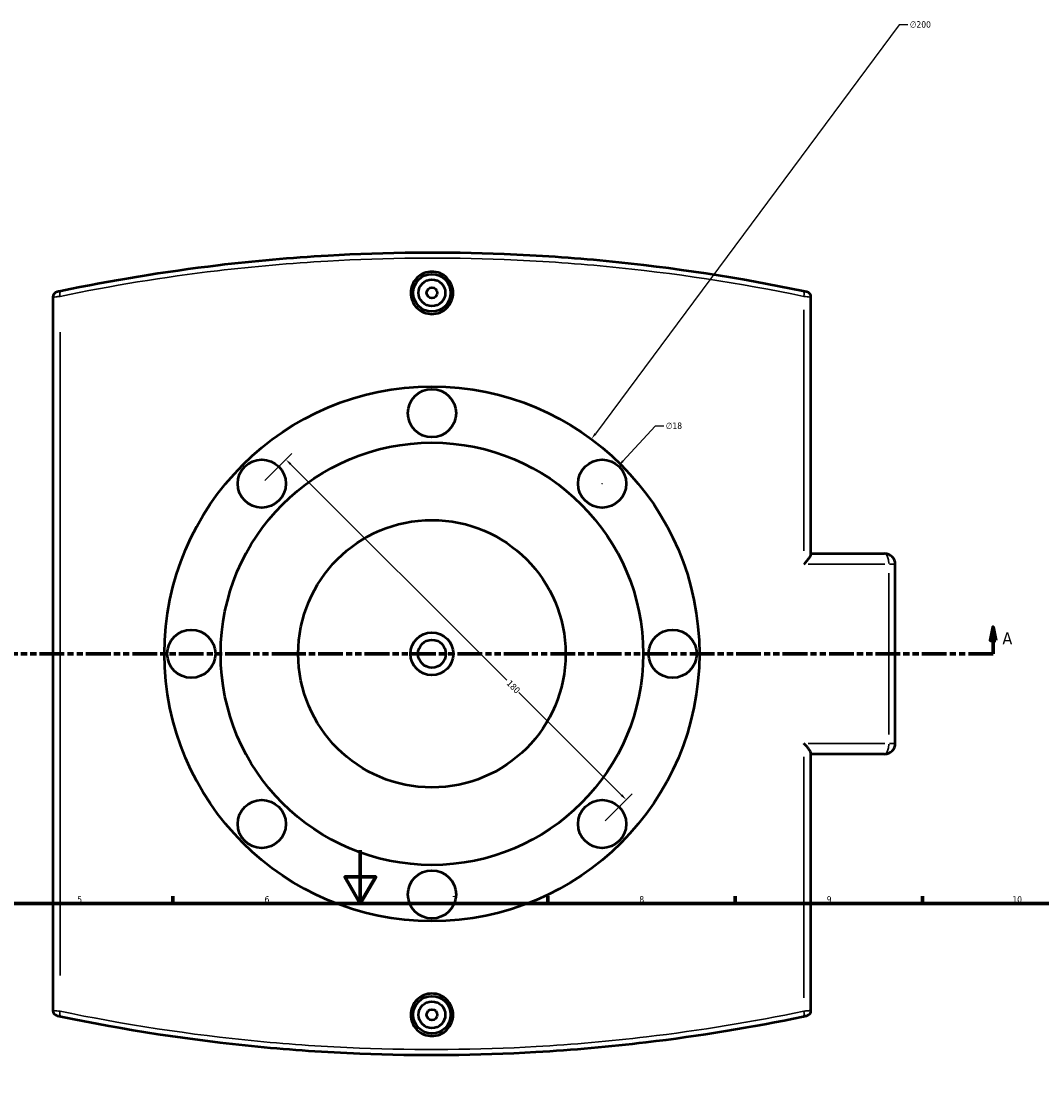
# Model space of a CAD drawing. Header units: millimetres. Extents: x -139 to 1051, y -527 to 904.
# Tile 8 of 9: x 294 to 675, y 510 to 904. Entities that reach past the tile are written whole.
import ezdxf

# ---------------------------------------------------------------- set-up
doc = ezdxf.new("R2010")
doc.units = ezdxf.units.MM
doc.linetypes.add('DOUBLE_DASH_CHAIN', pattern=[1.2403, 0.6614, -0.0827, 0.1654, -0.0827, 0.1654, -0.0827])
for name, color, linetype, lineweight in [('Border (ANSI)', 7, 'Continuous', 70), ('Dimension (ANSI)', 7, 'Continuous', 25), ('Section Line (ANSI)', 7, 'DOUBLE_DASH_CHAIN', 70), ('Visible (ANSI)', 7, 'Continuous', 50), ('Visible Narrow (ANSI)', 7, 'Continuous', 35)]:
    doc.layers.add(name, color=color, linetype=linetype, lineweight=lineweight)
doc.styles.add('Label Text (ANSI)', font='tahoma.ttf')
doc.styles.add('Note Text (ANSI)', font='tahoma.ttf')
doc.dimstyles.new('Default - mm (ANSI)', dxfattribs={"dimtxt": 2.4, "dimasz": 2.5, "dimexe": 3.175, "dimexo": 1.6002, "dimgap": 0.8, "dimtad": 0, "dimtoh": 1, "dimdec": 0, "dimrnd": 1e-08, "dimzin": 4, "dimdsep": 46, "dimtxsty": 'Note Text (ANSI)', "dimcen": 0.09, "dimdle": 10, "dimclrd": 256, "dimclre": 256, "dimclrt": 5, "dimadec": 1, "dimazin": 1, "dimtfac": 1.27, "dimtofl": 0, "dimtmove": 0, "dimatfit": 3, "dimfxl": 1, "dimtolj": 1, "dimtzin": 4, "dimlwd": -1, "dimlwe": -1, "dimarcsym": 0})

# ---------------------------------------------------------------- blocks, each defined once
blk = doc.blocks.new('Borders Default Border')
at = {"layer": 'Border (ANSI)'}
for p, q in [((350.42, 574), (350.42, 576.8)), ((490.58, 574), (490.58, 576.8)), ((560.67, 574), (560.67, 576.8)), ((630.75, 574), (630.75, 576.8))]:
    blk.add_line(p, q, dxfattribs=at)
at = {"layer": 'Border (ANSI)', "flags": 128}
for points in [[(420.5, 594), (420.5, 574), (414.73, 584), (426.27, 584), (420.5, 574)], [(20, 20), (20, 574), (821, 574), (821, 20), (20, 20)]]:
    blk.add_lwpolyline(points, dxfattribs=at)
at = {"layer": 'Border (ANSI)', "color": 5, "true_color": 0x0000ff, "char_height": 2.4, "attachment_point": 7, "style": 'Note Text (ANSI)'}
for s, insert in [('5', (314.67, 574.35)), ('6', (384.69, 574.35)), ('7', (454.8, 574.4)), ('8', (524.84, 574.35)), ('9', (594.92, 574.35)), ('10', (664.35, 574.35))]:
    blk.add_mtext(s, dxfattribs=dict(at, insert=insert))
blk = doc.blocks.new('2dTransSection0')
at = {"layer": 'Section Line (ANSI)', "linetype": 'Continuous'}
for p, q in [((657.14, 677.44), (656.14, 672.44)), ((657.14, 672.44), (657.14, 677.44)), ((658.14, 672.44), (657.14, 677.44)), ((656.14, 672.44), (658.14, 672.44)), ((657.14, 667.44), (657.14, 672.44)), ((657.14, 667.44), (647.88, 667.44))]:
    blk.add_line(p, q, dxfattribs=at)
at = {"layer": 'Section Line (ANSI)', "linetype": 'DOUBLE_DASH_CHAIN', "ltscale": 14.001996}
blk.add_line((657.14, 667.44), (231.08, 667.44), dxfattribs=at)
at = {"layer": 'Section Line (ANSI)', "linetype": 'Continuous', "flags": 128}
blk.add_lwpolyline([(658.14, 672.44), (657.14, 677.44), (656.14, 672.44), (658.14, 672.44)], dxfattribs=at)
at = {"layer": 'Section Line (ANSI)'}
blk.add_solid([(658.14, 672.44), (657.14, 677.44), (656.14, 672.44), (658.14, 672.44)], dxfattribs=at)
at = {"layer": 'Section Line (ANSI)', "insert": (660.62, 670.94), "char_height": 4.57, "attachment_point": 7, "style": 'Label Text (ANSI)'}
blk.add_mtext('A', dxfattribs=at)
blk = doc.blocks.new('*D12')
at = {"layer": 'Defpoints', "color": 0, "transparency": 16777216}
for p in [(383.65, 731.08), (519.96, 612.83), (510.93, 603.8)]:
    blk.add_point(p, dxfattribs=at)
at = {"layer": 'Dimension (ANSI)', "transparency": 16777216}
for p, q in [((384.78, 732.21), (394.93, 742.36)), ((394.45, 738.34), (475.24, 657.56)), ((518.2, 614.6), (479.84, 652.96)), ((512.06, 604.93), (522.21, 615.08))]:
    blk.add_line(p, q, dxfattribs=at)
for points in [[(394.75, 738.64), (394.16, 738.05), (392.68, 740.11)], [(518.49, 614.89), (517.9, 614.3), (519.96, 612.83)]]:
    blk.add_solid(points, dxfattribs=at)
at = {"layer": 'Dimension (ANSI)', "color": 5, "transparency": 16777216, "insert": (476.69, 657.88), "char_height": 2.4, "attachment_point": 1, "rotation": 315, "style": 'Note Text (ANSI)'}
blk.add_mtext('\\A1;180', dxfattribs=at)
blk = doc.blocks.new('*D13')
at = {"layer": 'Defpoints', "color": 0, "transparency": 16777216}
for p in [(517.03, 737.69), (504.83, 724.46)]:
    blk.add_point(p, dxfattribs=at)
at = {"layer": 'Dimension (ANSI)', "transparency": 16777216}
for p, q in [((530.79, 752.63), (518.72, 739.53)), ((533.96, 752.63), (530.79, 752.63)), ((510.84, 731.08), (511.02, 731.08)), ((510.93, 730.99), (510.93, 731.17))]:
    blk.add_line(p, q, dxfattribs=at)
blk.add_solid([(518.41, 739.82), (519.03, 739.25), (517.03, 737.69)], dxfattribs=at)
at = {"layer": 'Dimension (ANSI)', "color": 5, "transparency": 16777216, "insert": (534.76, 753.93), "char_height": 2.4, "attachment_point": 1, "style": 'Note Text (ANSI)'}
blk.add_mtext('\\A1;∅18', dxfattribs=at)
blk = doc.blocks.new('*D14')
at = {"layer": 'Defpoints', "color": 0, "transparency": 16777216}
for p in [(506.91, 747.72), (387.66, 587.15)]:
    blk.add_point(p, dxfattribs=at)
at = {"layer": 'Dimension (ANSI)', "transparency": 16777216}
for p, q in [((622.04, 902.73), (508.4, 749.72)), ((625.21, 902.73), (622.04, 902.73)), ((447.2, 667.44), (447.38, 667.44)), ((447.29, 667.35), (447.29, 667.53))]:
    blk.add_line(p, q, dxfattribs=at)
blk.add_solid([(508.07, 749.97), (508.74, 749.48), (506.91, 747.72)], dxfattribs=at)
at = {"layer": 'Dimension (ANSI)', "color": 5, "transparency": 16777216, "insert": (626.01, 904.03), "char_height": 2.4, "attachment_point": 1, "style": 'Note Text (ANSI)'}
blk.add_mtext('\\A1;∅200', dxfattribs=at)

msp = doc.modelspace()

# ---------------------------------------------------------------- linework, layer by layer
at = {"layer": 'Visible (ANSI)'}
for p, q in [((305.54, 800.82), (305.54, 534.06)), ((589.04, 704.7), (589.04, 800.82)), ((589.04, 704.94), (616.54, 704.94)), ((620.54, 633.94), (620.54, 700.94)), ((589.04, 534.06), (589.04, 630.17)), ((616.54, 629.94), (589.04, 629.94))]:
    msp.add_line(p, q, dxfattribs=at)
for centre, radius in [((447.29, 802.44), 7), ((447.29, 802.44), 5), ((447.29, 802.44), 2), ((447.29, 667.44), 100), ((447.29, 757.44), 9), ((447.29, 667.44), 79), ((383.65, 731.08), 9), ((510.93, 731.08), 9), ((447.29, 667.44), 50), ((357.29, 667.44), 9), ((447.29, 667.44), 8), ((537.29, 667.44), 9), ((447.29, 667.44), 5.2), ((383.65, 603.8), 9), ((510.93, 603.8), 9), ((447.29, 577.44), 9), ((447.29, 532.44), 7), ((447.29, 532.44), 5), ((447.29, 532.44), 2)]:
    msp.add_circle(centre, radius, dxfattribs=at)
for centre, radius, start, end in [((307.54, 800.82), 2, 101.9439, 180), ((587.04, 800.82), 2, 0, 78.0561), ((616.54, 700.94), 4, 0, 90), ((616.54, 633.94), 4, 270, 0), ((307.54, 534.06), 2, 180, 258.0561), ((587.04, 534.06), 2, 281.9439, 0)]:
    msp.add_arc(centre, radius, start, end, dxfattribs=at)
for points, knots in [([(586.12, 803.05), (562.38, 808.03), (537.65, 811.86), (499.8, 815.52), (487.06, 816.39), (452.36, 817.77), (430.29, 817.58), (394.57, 815.52), (380.79, 814.3), (347.14, 810.3), (327.48, 807.04), (308.46, 803.05)], [0, 0, 0, 0, 7.680826, 7.680826, 11.517132, 11.517132, 18.091259, 18.091259, 22.26536, 22.26536, 28.421305, 28.421305, 28.421305, 28.421305]), ([(455.22, 802.44), (455.22, 801.44), (455.02, 800.38), (454.21, 798.42), (453.6, 797.53), (452.19, 796.13), (451.3, 795.52), (449.35, 794.71), (448.28, 794.51), (446.29, 794.51), (445.23, 794.71), (443.28, 795.52), (442.38, 796.13), (440.97, 797.53), (440.36, 798.42), (439.55, 800.38), (439.35, 801.44), (439.35, 802.44), (439.35, 803.43), (439.55, 804.49), (440.36, 806.45), (440.97, 807.34), (442.38, 808.75), (443.28, 809.36), (445.23, 810.16), (446.29, 810.36), (448.28, 810.36), (449.35, 810.16), (451.3, 809.36), (452.19, 808.75), (453.6, 807.34), (454.21, 806.45), (455.02, 804.49), (455.22, 803.43), (455.22, 802.44)], [2.389973, 2.389973, 2.389973, 2.389973, 2.688748, 2.688748, 2.987523, 2.987523, 3.286242, 3.286242, 3.58496, 3.58496, 3.883678, 3.883678, 4.182396, 4.182396, 4.481171, 4.481171, 4.779946, 4.779946, 4.779946, 5.078722, 5.078722, 5.377497, 5.377497, 5.676215, 5.676215, 5.974933, 5.974933, 6.273651, 6.273651, 6.572369, 6.572369, 6.871144, 6.871144, 7.16992, 7.16992, 7.16992, 7.16992]), ([(308.46, 803.05), (308.16, 802.99), (307.89, 802.94), (307.46, 802.84), (307.3, 802.81), (307.15, 802.78), (307.12, 802.77), (307.12, 802.77)], [0, 0, 0, 0, 0.0956311, 0.0956311, 0.1892754, 0.1892754, 0.247803, 0.247803, 0.247803, 0.247803]), ([(587.45, 802.77), (587.45, 802.77), (587.44, 802.78), (587.38, 802.79), (587.31, 802.8), (587.09, 802.85), (586.91, 802.89), (586.53, 802.97), (586.33, 803.01), (586.12, 803.05)], [0, 0, 0, 0, 0.0381283, 0.0381283, 0.0991336, 0.0991336, 0.1784404, 0.1784404, 0.247803, 0.247803, 0.247803, 0.247803]), ([(586.38, 700.94), (586.38, 700.94), (586.38, 700.94), (586.79, 701.37), (587.16, 701.79), (587.83, 702.59), (588.13, 702.97), (588.62, 703.69), (588.82, 704.02), (589, 704.45), (589.04, 704.59), (589.04, 704.7)], [-0.0012645, -0.0012645, -0.0012645, -0.0012645, 0, 0, 0.1792566, 0.1792566, 0.3501045, 0.3501045, 0.5234113, 0.5234113, 0.624178, 0.624178, 0.624178, 0.624178]), ([(589.04, 630.17), (589.04, 630.32), (588.97, 630.52), (588.69, 631.08), (588.44, 631.47), (587.9, 632.19), (587.63, 632.53), (587.05, 633.21), (586.72, 633.57), (586.38, 633.93), (586.38, 633.93), (586.38, 633.94)], [0, 0, 0, 0, 0.1367047, 0.1367047, 0.3234749, 0.3234749, 0.4686552, 0.4686552, 0.6189793, 0.6189793, 0.6202335, 0.6202335, 0.6202335, 0.6202335]), ([(455.22, 532.44), (455.22, 531.44), (455.02, 530.38), (454.21, 528.42), (453.6, 527.53), (452.19, 526.13), (451.3, 525.52), (449.35, 524.71), (448.28, 524.51), (446.29, 524.51), (445.23, 524.71), (443.28, 525.52), (442.38, 526.13), (440.97, 527.53), (440.36, 528.42), (439.55, 530.38), (439.35, 531.44), (439.35, 533.43), (439.55, 534.49), (440.36, 536.45), (440.97, 537.34), (442.38, 538.75), (443.28, 539.36), (445.23, 540.16), (446.29, 540.36), (448.28, 540.36), (449.35, 540.16), (451.3, 539.36), (452.19, 538.75), (453.6, 537.34), (454.21, 536.45), (455.02, 534.49), (455.22, 533.43), (455.22, 532.44)], [0, 0, 0, 0, 0.298775, 0.298775, 0.59755, 0.59755, 0.896268, 0.896268, 1.194987, 1.194987, 1.493705, 1.493705, 1.792423, 1.792423, 2.091198, 2.091198, 2.389973, 2.389973, 2.688748, 2.688748, 2.987523, 2.987523, 3.286242, 3.286242, 3.58496, 3.58496, 3.883678, 3.883678, 4.182396, 4.182396, 4.481171, 4.481171, 4.779946, 4.779946, 4.779946, 4.779946]), ([(307.12, 532.1), (307.12, 532.1), (307.14, 532.1), (307.2, 532.08), (307.27, 532.07), (307.49, 532.02), (307.66, 531.99), (308.04, 531.91), (308.24, 531.86), (308.46, 531.82)], [0, 0, 0, 0, 0.0381283, 0.0381283, 0.0991336, 0.0991336, 0.1784404, 0.1784404, 0.247803, 0.247803, 0.247803, 0.247803]), ([(586.12, 531.82), (586.24, 531.84), (586.36, 531.87), (586.66, 531.93), (586.82, 531.97), (587.14, 532.03), (587.28, 532.06), (587.42, 532.09), (587.45, 532.1), (587.45, 532.1)], [0, 0, 0, 0, 0.0402879, 0.0402879, 0.1047486, 0.1047486, 0.1885475, 0.1885475, 0.2478029, 0.2478029, 0.2478029, 0.2478029]), ([(308.46, 531.82), (332.19, 526.85), (356.92, 523.01), (394.78, 519.36), (407.51, 518.48), (442.21, 517.1), (464.28, 517.3), (500, 519.35), (513.78, 520.57), (547.44, 524.58), (567.09, 527.83), (586.12, 531.82)], [0, 0, 0, 0, 7.680883, 7.680883, 11.517132, 11.517132, 18.091214, 18.091214, 22.265337, 22.265337, 28.421305, 28.421305, 28.421305, 28.421305])]:
    msp.add_open_spline(points, degree=3, knots=knots, dxfattribs=at)
at = {"layer": 'Visible Narrow (ANSI)'}
for p, q in [((586.38, 796.09), (586.38, 705.94)), ((308.2, 547.14), (308.2, 787.73)), ((616.62, 700.94), (587.99, 700.94)), ((620.53, 700.94), (618.39, 700.94)), ((618.19, 697.59), (618.19, 637.29)), ((587.99, 633.94), (616.62, 633.94)), ((618.39, 633.94), (620.53, 633.94)), ((586.38, 628.93), (586.38, 538.78))]:
    msp.add_line(p, q, dxfattribs=at)
for centre, major_axis, ratio, start_param, end_param in [((308.87, 801.1), (-0.41, 1.96), 0.328818, 0.075102, 1.426938), ((585.71, 801.1), (0.41, 1.96), 0.328818, 4.856248, 6.208083), ((616.54, 700.94), (0, 4), 0.4118, 4.790929, 6.204645), ((616.54, 633.94), (0, -4), 0.4118, 0.07854, 1.492257), ((308.87, 533.78), (-0.41, -1.96), 0.328818, 4.856248, 6.208083), ((585.71, 533.78), (0.41, -1.96), 0.328818, 0.075102, 1.426938)]:
    msp.add_ellipse(centre, major_axis=major_axis, ratio=ratio, start_param=start_param, end_param=end_param, dxfattribs=at)
for points, knots in [([(308.2, 801.1), (327.26, 805.07), (346.95, 808.32), (380.67, 812.31), (394.48, 813.53), (430.26, 815.58), (452.37, 815.77), (487.14, 814.39), (499.9, 813.52), (537.82, 809.88), (562.6, 806.05), (586.38, 801.1)], [-28.421305, -28.421305, -28.421305, -28.421305, -22.26536, -22.26536, -18.091259, -18.091259, -11.517132, -11.517132, -7.680826, -7.680826, 0, 0, 0, 0]), ([(305.54, 800.82), (305.54, 800.82), (305.6, 800.82), (305.89, 800.85), (306.21, 800.89), (307.07, 800.98), (307.61, 801.04), (308.2, 801.1)], [-0.247803, -0.247803, -0.247803, -0.247803, -0.1892754, -0.1892754, -0.0956311, -0.0956311, 0, 0, 0, 0]), ([(586.38, 801.1), (586.81, 801.05), (587.21, 801.01), (587.97, 800.93), (588.31, 800.89), (588.75, 800.85), (588.89, 800.83), (589.01, 800.82), (589.04, 800.82), (589.04, 800.82)], [-0.247803, -0.247803, -0.247803, -0.247803, -0.1784404, -0.1784404, -0.0991336, -0.0991336, -0.0381283, -0.0381283, 0, 0, 0, 0]), ([(308.2, 533.78), (307.77, 533.82), (307.37, 533.86), (306.61, 533.94), (306.27, 533.98), (305.83, 534.02), (305.69, 534.04), (305.56, 534.05), (305.54, 534.06), (305.54, 534.06)], [-0.247803, -0.247803, -0.247803, -0.247803, -0.1784404, -0.1784404, -0.0991336, -0.0991336, -0.0381283, -0.0381283, 0, 0, 0, 0]), ([(586.38, 533.78), (567.32, 529.8), (547.62, 526.56), (513.91, 522.56), (500.1, 521.34), (464.32, 519.3), (442.2, 519.1), (407.44, 520.48), (394.68, 521.35), (356.75, 525), (331.98, 528.82), (308.2, 533.78)], [-28.421305, -28.421305, -28.421305, -28.421305, -22.265337, -22.265337, -18.091214, -18.091214, -11.517132, -11.517132, -7.680883, -7.680883, 0, 0, 0, 0]), ([(589.04, 534.06), (589.04, 534.06), (588.98, 534.05), (588.7, 534.02), (588.43, 533.99), (587.79, 533.92), (587.46, 533.89), (586.87, 533.83), (586.63, 533.8), (586.38, 533.78)], [-0.2478029, -0.2478029, -0.2478029, -0.2478029, -0.1885475, -0.1885475, -0.1047486, -0.1047486, -0.0402879, -0.0402879, 0, 0, 0, 0])]:
    msp.add_open_spline(points, degree=3, knots=knots, dxfattribs=at)

# ---------------------------------------------------------------- block references
msp.add_blockref('Borders Default Border', (0, 0))
at = {"layer": 'Section Line (ANSI)'}
msp.add_blockref('2dTransSection0', (0, 0), dxfattribs=at)

# ---------------------------------------------------------------- dimensions: what is measured, and where the dimension line sits
at = {"layer": 'Dimension (ANSI)'}
for p1, p2, picture, middle in [((387.66, 587.15), (506.91, 747.72), '*D14', (629.88, 902.73)), ((504.83, 724.46), (517.03, 737.69), '*D13', (537.74, 752.63))]:
    dim = msp.add_diameter_dim_2p(p1=p1, p2=p2, dimstyle='Default - mm (ANSI)', override={"dimgap": 0.8, "dimtih": 1, "dimdec": 0, "dimlfac": 1, "dimtol": 0, "dimlim": 0, "dimtp": 0, "dimtm": 0, "dimtdec": 2}, dxfattribs=at)
    dim.commit()
    dim.dimension.update_dxf_attribs({"geometry": picture, "text_midpoint": middle, "dimtype": 163})
dim = msp.add_linear_dim(base=(519.96, 612.83), p1=(383.65, 731.08), p2=(510.93, 603.8), angle=135, dimstyle='Default - mm (ANSI)', override={"dimgap": 0.8, "dimtoh": 0, "dimdec": 0, "dimtol": 0, "dimlim": 0, "dimtp": 0, "dimtm": 0, "dimtdec": 2, "dimatfit": 1}, dxfattribs=at)
dim.commit()
dim.dimension.update_dxf_attribs({"geometry": '*D12', "text_midpoint": (477.54, 655.26), "dimtype": 160})

doc.saveas('drawing.dxf')
